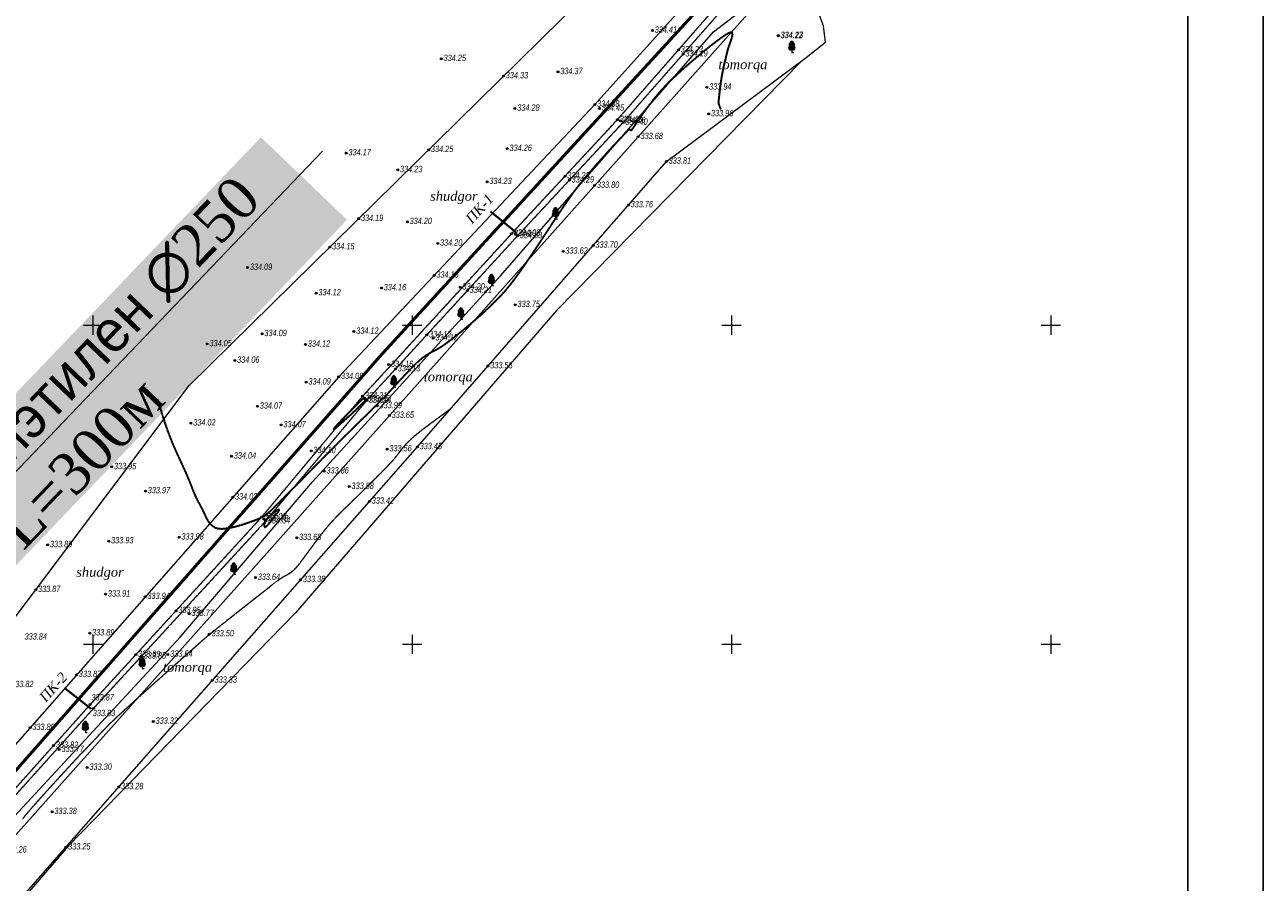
# Model space of a CAD drawing. Header units: millimetres. Extents: x 3960971 to 4113015, y -456608 to 60100.
# Tile 59 of 61: x 4093621 to 4113015, y -49626 to -36193. Entities that reach past the tile are written whole.
import ezdxf
from ezdxf import colors
from ezdxf.entities.mleader import LeaderData, LeaderLine
from ezdxf.enums import TextEntityAlignment as Align
from ezdxf.math import Vec2, Vec3

# ---------------------------------------------------------------- set-up
doc = ezdxf.new("R2010")
doc.units = ezdxf.units.MM
for name, pattern in [('Hydrotech_Dry_Grooves_m1', [1, 1, 0]), ('Relef_Horizontal_Basic_m1', [1, 1, 0]), ('Relef_Horizontal_Bold_m1', [1, 1, 0])]:
    doc.linetypes.add(name, pattern=pattern)
for name, color, linetype, true_color in [('GEODS_POINT_GRID#_B', 7, 'Continuous', 0x000000), ('HYDRO_TECHN_CANAL_L', 7, 'Continuous', 0x000000), ('RELEF_HRZNT_BASIC_L', 7, 'Continuous', 0x000000), ('RELEF_HRZNT_BOLD#_L', 7, 'Continuous', 0x000000), ('RELEF_POINT_PICKT_B', 7, 'Continuous', 0x000000), ('RELEF_POINT_PICKT_T', 7, 'Continuous', 0x000000)]:
    doc.layers.add(name, color=color, linetype=linetype, true_color=true_color)
for name, color, linetype, lineweight, true_color in [('GREEN_VGTAT_#####_L', 7, 'Continuous', 15, 0x000000), ('GREEN_VGTAT_#####_T', 7, 'Continuous', 15, 0x000000), ('GREEN_VGTAT_CNTUR_P', 7, 'Continuous', 15, 0x000000), ('GREEN_VGTAT_SRVEY_B', 7, 'Continuous', 15, 0x000000)]:
    doc.layers.add(name, color=color, linetype=linetype, lineweight=lineweight, true_color=true_color)
doc.styles.add('БМ-431 (Times New Roman К)', font='timesi.ttf', dxfattribs={"height": 1})
doc.styles.add('Д-431 (Arial Narrow К)', font='ARIALNI.TTF', dxfattribs={"height": 1})
doc.linetypes.add('Stripe_Woody_Plant_2_10_L4_m1', pattern='A,0,[2,Topography.shx,S=4,R=0,X=0.4,Y=0],-12', length=12)
doc.linetypes.add('Vegetation_Line_Contour_Manual_m1', pattern='A,0,[3,Topography.shx,S=1,R=0,X=0,Y=0],-1.5', length=1.5)

# ---------------------------------------------------------------- blocks, each defined once
blk = doc.blocks.new('PointHight_m1')
at = {"layer": 'RELEF_POINT_PICKT_B', "linetype": 'Continuous', "lineweight": 15, "true_color": 0x000000}
h = blk.add_hatch(color=18, dxfattribs=at)
edge = h.paths.add_edge_path()
edge.add_arc((0, 0), 0.3, 0, 360)
at = {"layer": 'RELEF_POINT_PICKT_B', "color": 18, "linetype": 'Continuous', "lineweight": 15, "true_color": 0x000000}
blk.add_circle((0, 0), 0.3, dxfattribs=at)
blk.add_point((0, 0), dxfattribs=at)
blk = doc.blocks.new('CrossCoord_m1')
at = {"layer": 'GEODS_POINT_GRID#_B', "color": 3, "lineweight": 20, "true_color": 0x00ff00, "flags": 128}
for points in [[(-3, 0), (3, 0)], [(0, 3), (0, -3)]]:
    blk.add_lwpolyline(points, dxfattribs=at)
blk = doc.blocks.new('GreenBroadleaf_m1')
at = {"layer": 'GREEN_VGTAT_SRVEY_B', "linetype": 'Continuous', "lineweight": 13, "true_color": 0xfffffe}
h = blk.add_hatch(color=7, dxfattribs=at)
h.dxf.hatch_style = 1
edge = h.paths.add_edge_path()
edge.add_line((-0.48, 0.8), (0.48, 0.8))
edge.add_arc((0.41, 1.41), 0.612, 276.5567, 421.5805)
edge.add_arc((0.28, 2.38), 0.602, 314.3499, 428.7548)
edge.add_arc((0, 3), 0.501, 352.9771, 449.7089)
edge.add_arc((0, 3), 0.501, 90.2911, 187.0229)
edge.add_arc((-0.28, 2.38), 0.602, 111.2452, 225.6501)
edge.add_arc((-0.41, 1.41), 0.612, 118.4195, 263.4433)
at = {"layer": 'GREEN_VGTAT_SRVEY_B', "color": 18, "linetype": 'Continuous', "lineweight": 13, "true_color": 0x000000}
blk.add_line((-0.48, 0.8), (0.48, 0.8), dxfattribs=at)
blk.add_lwpolyline([(0, 0.8), (0, 0), (0.6, 0)], dxfattribs=at)
for centre, radius, start, end in [((-0.41, 1.41), 0.612, 118.4195, 263.4433), ((-0.28, 2.38), 0.602, 111.2452, 225.6501), ((0, 3), 0.501, 90.2911, 187.0229), ((0, 3), 0.501, 352.9771, 89.7089), ((0.41, 1.41), 0.612, 276.5567, 61.5805), ((0.28, 2.38), 0.602, 314.3499, 68.7548)]:
    blk.add_arc(centre, radius, start, end, dxfattribs=at)

msp = doc.modelspace()

# ---------------------------------------------------------------- linework, layer by layer
at = {"color": 92, "lineweight": 50, "elevation": 33518.676}
msp.add_lwpolyline([(4107255.587, -31365.521), (4104593.678, -35480.14), (4099224.138, -41344.949), (4092020.541, -49531.043), (4088637.491, -53011.703), (4087271.205, -54293.913), (4085792.593, -53000.153), (4084640.567, -51833.3), (4081986.026, -49691.219), (4080521.382, -48440.853), (4077414.393, -46351.828), (4074372.685, -44434.152)], dxfattribs=at)
at = {"color": 7, "lineweight": 40, "elevation": 33518.676}
msp.add_lwpolyline([(4101312.343, -39444.476), (4100913.434, -39117.481)], dxfattribs=at)
at = {"layer": 'GREEN_VGTAT_#####_L', "color": 18, "linetype": 'Stripe_Woody_Plant_2_10_L4_m1', "lineweight": 13, "true_color": 0x000000, "flags": 128}
for points in [[(4088843.658, -53600.237), (4091578.275, -50624.502), (4096052.014, -45787.27), (4098128.396, -43352.588), (4101069.365, -40124.765), (4104408.866, -36301.169), (4105237.342, -35661.804)], [(4105786.534, -36760.699), (4101947.619, -40669.015), (4097860.18, -45403.346), (4094299.52, -49062.638), (4091012.892, -52878.574), (4090593.937, -53368.626)]]:
    msp.add_lwpolyline(points, dxfattribs=at)
at = {"layer": 'GREEN_VGTAT_CNTUR_P', "color": 18, "linetype": 'Vegetation_Line_Contour_Manual_m1', "lineweight": 15, "true_color": 0x000000, "flags": 128}
for points in [[(4105230.311, -30317.904), (4105504.653, -30807.149), (4105749.337, -31281.568), (4105999.373, -31797.249), (4106048.59, -32661.279), (4104697.931, -34854.755), (4104500.281, -35269.433), (4102547.851, -37442.4), (4098536.722, -41706.385), (4090720.673, -50598.019), (4087930.011, -53627.493), (4087563.783, -53687.27), (4087122.814, -53687.27), (4086569.735, -53448.161), (4086292.079, -53181.712), (4085054.212, -51613.053), (4078085.873, -46225.551), (4071137.079, -41942.825), (4068761.053, -40347.487), (4065981.291, -38292.185), (4065594.633, -37937.15), (4065451.489, -37635.87), (4065504.226, -37244.206), (4065745.311, -37003.181), (4066189.811, -37116.162), (4066709.65, -37568.082), (4069781.834, -39410.166), (4078778.785, -45332.827), (4082993.823, -48526.981), (4086793.19, -51380.11), (4088929.579, -50783.612), (4091142.954, -48570.794), (4096194.21, -41846.634), (4102343.99, -35788.611), (4103729.755, -34268.502), (4103787.496, -33229.44), (4103960.716, -32036.443), (4103729.755, -30804.962), (4103171.6, -30323.915), (4103210.093, -29862.109), (4103806.743, -29554.239), (4104480.378, -29515.756)], [(4106158.74, -36463.709), (4106129.638, -36209.13), (4105933.199, -35685.424), (4105794.964, -35598.14), (4105025.157, -35925.519), (4103228.333, -37946.221), (4099330.459, -42314.748), (4093265.861, -49124.178), (4089130.597, -53756.837), (4089137.294, -53909.739), (4089163.26, -54019.344), (4089226.731, -54140.486), (4089339.249, -54227.017), (4089445.282, -54203.578), (4089475.282, -54203.578), (4093641.207, -49786.222), (4099768.69, -42805.731), (4103669.324, -38333.704), (4105857.3, -36708.123)]]:
    msp.add_lwpolyline(points, close=True, dxfattribs=at)
at = {"layer": 'HYDRO_TECHN_CANAL_L', "color": 3, "linetype": 'Hydrotech_Dry_Grooves_m1', "lineweight": 15, "true_color": 0x00ff00, "flags": 128}
for points, elevation in [([(4065811.886, -39393.166), (4066690.965, -40099.393), (4067140.704, -40358.269), (4068452.878, -41261.392), (4069986.315, -42339.968), (4070087.297, -42434.588), (4070156.895, -42598), (4070403.895, -42611.43), (4070790.417, -42833.912), (4072966.075, -44157.03), (4076950.932, -46910.977), (4080473.327, -49306.202), (4082832.705, -51111.57), (4083655.814, -51870.928), (4084091.864, -52166.243), (4084657.719, -52510.158), (4084771.739, -52615.514), (4085390.477, -53443.685), (4085930.429, -54226.904), (4086091.278, -54497.161), (4086255.005, -54691.365), (4086357.682, -54785.693), (4086488.114, -54842.165), (4087050.034, -54880.275), (4087333.089, -54835.885), (4087541.218, -54774.849), (4087985.564, -54209.624), (4088392.879, -53570.421), (4090441.505, -51622.864), (4091636.543, -50303.273), (4092871.681, -48933.262), (4094698.852, -46901.559), (4097392.657, -43969.059), (4098974.3, -42079.961), (4101338.274, -39499.907), (4102989.483, -37724.617), (4104895.126, -35554.906), (4105272.426, -35275.622), (4106210.619, -35057.713), (4106368.119, -35004.198), (4106451.097, -34857.882), (4106665.236, -34074.117), (4106695.04, -33136.557), (4106724.503, -32397.602), (4106761.586, -32254.601), (4106851.647, -32129.255), (4106955.834, -32014.501), (4107057.949, -31948.514)], 33254.6), ([(4065852.65, -39308.429), (4068515.666, -41179.649), (4070030.975, -42207.476), (4070857.401, -42725.616), (4073029.93, -44080.605), (4077042.845, -46814.581), (4080523.44, -49174.355), (4082927.624, -51005.96), (4083518.761, -51475.926), (4083857.967, -51799.088), (4084181.21, -52014.529), (4084846.547, -52461.19), (4085527.584, -53304.86), (4085715.145, -53620.043), (4085992.211, -54138.69), (4086221.922, -54437.994), (4086306.444, -54539.708), (4086420.704, -54605.43), (4086571.838, -54677.158), (4087382.684, -54650.109), (4087684.079, -54348.79), (4088326.376, -53509.626), (4090377.761, -51558.281), (4091591.491, -50228.751), (4092821.301, -48887.648), (4094646.622, -46841.435), (4097332.665, -43903.63), (4098912.477, -42011.044), (4101245.028, -39465.411), (4102902.257, -37679.506), (4104810.806, -35495.976), (4105078.298, -35270.807), (4105197.938, -35213.064), (4105306.546, -35190.417), (4106047.299, -34995.127), (4106158.953, -34965.273), (4106204.133, -34944.596), (4106310.653, -34884.126), (4106362.803, -34819.288), (4106551.586, -34048.894), (4106604.478, -33153.897), (4106634.42, -32332.552), (4106685.463, -32149.695), (4106848.592, -31943.213), (4106987.693, -31873.041)], 33260.1)]:
    msp.add_lwpolyline(points, dxfattribs=dict(at, elevation=elevation))
at = {"layer": 'RELEF_HRZNT_BASIC_L', "color": 34, "linetype": 'Relef_Horizontal_Basic_m1', "lineweight": 15, "true_color": 0xa55200, "elevation": 33350}
msp.add_lwpolyline([(4093592.401, -48626.923), (4093653.036, -48552.688), (4093732.544, -48459.929), (4093825.635, -48354.137), (4093927.017, -48240.799), (4094031.399, -48125.405), (4094133.492, -48013.443), (4094228.004, -47910.401), (4094309.643, -47821.769), (4094373.12, -47753.035), (4094413.143, -47709.688), (4094456.576, -47662.862), (4094492.241, -47625.105), (4094524.116, -47591.97), (4094556.178, -47559.008), (4094592.405, -47521.771), (4094636.775, -47475.811), (4094680.354, -47429.814), (4094726.432, -47380.399), (4094775.986, -47327.219), (4094829.995, -47269.926), (4094889.439, -47208.173), (4094955.296, -47141.61), (4095028.545, -47069.891), (4095088.318, -47013.959), (4095180.171, -46930.045), (4095297.724, -46823.771), (4095434.602, -46700.757), (4095584.425, -46566.623), (4095740.816, -46426.99), (4095897.397, -46287.477), (4096047.791, -46153.706), (4096185.62, -46031.296), (4096304.506, -45925.869), (4096398.072, -45843.043), (4096459.939, -45788.441), (4096483.73, -45767.681), (4096497.711, -45759.15), (4096511.544, -45750.459), (4096521.809, -45741.098), (4096532.168, -45730.224), (4096545.515, -45717.465), (4096571.931, -45696.221), (4096637.112, -45644.36), (4096732.888, -45568.383), (4096851.091, -45474.788), (4096983.551, -45370.074), (4097122.099, -45260.741), (4097258.567, -45153.288), (4097384.784, -45054.215), (4097492.582, -44970.02), (4097573.791, -44907.203), (4097620.243, -44872.263), (4097672.43, -44838.216), (4097716.228, -44814.023), (4097756.406, -44792.297), (4097797.735, -44765.651), (4097844.982, -44726.697), (4097880.135, -44688.841), (4097926.647, -44630.941), (4097982.424, -44557.212), (4098045.369, -44471.871), (4098113.39, -44379.134), (4098184.39, -44283.216), (4098256.276, -44188.335), (4098326.952, -44098.706), (4098394.323, -44018.545), (4098461.961, -43943.07), (4098520.696, -43880.458), (4098573.707, -43826.609), (4098624.174, -43777.419), (4098675.278, -43728.788), (4098730.196, -43676.614), (4098792.109, -43616.794), (4098864.196, -43545.227), (4098939.865, -43469.468), (4099010.747, -43399.195), (4099077.35, -43333.498), (4099140.184, -43271.465), (4099199.759, -43212.184), (4099256.583, -43154.743), (4099311.168, -43098.231), (4099364.023, -43041.736), (4099416.66, -42981.89), (4099458.406, -42930.16), (4099493.84, -42883.555), (4099527.54, -42839.078), (4099564.087, -42793.737), (4099608.06, -42744.536), (4099664.038, -42688.481), (4099720.003, -42638.298), (4099786.953, -42583.035), (4099861.656, -42524.504), (4099940.88, -42464.516), (4100021.392, -42404.883), (4100099.96, -42347.416), (4100173.353, -42293.927), (4100238.337, -42246.228), (4100291.68, -42206.129)], dxfattribs=at)
at = {"layer": 'RELEF_HRZNT_BOLD#_L', "color": 34, "linetype": 'Relef_Horizontal_Bold_m1', "lineweight": 30, "true_color": 0xa55200, "elevation": 33400}
msp.add_lwpolyline([(4095700.656, -42065.306), (4095704.132, -42076.068), (4095711.226, -42098.568), (4095722.295, -42134.727), (4095738.065, -42187.347), (4095759.855, -42260.019), (4095784.538, -42340.109), (4095812.743, -42427.355), (4095845.098, -42521.497), (4095882.229, -42622.273), (4095916, -42708.205), (4095948.195, -42785.673), (4095979.43, -42857.199), (4096010.316, -42925.305), (4096041.468, -42992.511), (4096073.499, -43061.339), (4096107.024, -43134.31), (4096142.654, -43213.945), (4096180.778, -43303.265), (4096212.523, -43381.697), (4096240.421, -43452.29), (4096267.005, -43518.097), (4096294.809, -43582.167), (4096326.365, -43647.55), (4096364.206, -43717.299), (4096401.301, -43787.844), (4096431.648, -43853.135), (4096459.323, -43912.501), (4096488.4, -43965.27), (4096522.957, -44010.769), (4096557.287, -44041.482), (4096588.302, -44060.976), (4096611.977, -44072.204), (4096624.812, -44077.271), (4096636.946, -44081.088), (4096664.602, -44086.096), (4096713.535, -44087.607), (4096789.822, -44079.991), (4096896.801, -44058.356), (4097008.747, -44027.624), (4097117.149, -43992.469), (4097213.494, -43957.564), (4097289.272, -43927.583), (4097335.971, -43907.2), (4097376.067, -43885.765), (4097406.279, -43864.945), (4097432.247, -43842.638), (4097459.608, -43816.742), (4097493.999, -43785.156), (4097526.64, -43753.952), (4097587.981, -43693.145), (4097672.88, -43608.031), (4097776.196, -43503.904), (4097892.788, -43386.06), (4098017.513, -43259.794), (4098145.232, -43130.4), (4098270.803, -43003.175), (4098389.083, -42883.413), (4098494.933, -42776.409), (4098583.21, -42687.458), (4098648.773, -42621.856), (4098727.632, -42543.864), (4098805.288, -42467.655), (4098879.581, -42395.145), (4098948.346, -42328.25), (4099009.422, -42268.887), (4099060.646, -42218.971), (4099099.855, -42180.42), (4099124.887, -42155.149), (4099159.643, -42117.576), (4099191.457, -42081.66), (4099214.987, -42054.651), (4099224.891, -42043.798), (4099230.941, -42045.709), (4099237.008, -42047.636), (4099253.267, -42029.82), (4099296.704, -41981.633), (4099361.08, -41910.511), (4099440.156, -41823.89), (4099527.693, -41729.206), (4099617.452, -41633.896), (4099703.194, -41545.396), (4099778.68, -41471.141), (4099837.671, -41418.57), (4099904.756, -41368.989), (4099963.092, -41333.476), (4100017.285, -41305.238), (4100071.944, -41277.483), (4100131.674, -41243.419), (4100201.082, -41196.254), (4100250.1, -41159.574), (4100313.009, -41111.426), (4100387.609, -41053.048), (4100471.695, -40985.678), (4100563.066, -40910.555), (4100659.518, -40828.915), (4100758.848, -40741.997), (4100858.853, -40651.038), (4100957.331, -40557.277), (4101052.079, -40461.952), (4101140.894, -40366.3), (4101217.024, -40275.563), (4101300.434, -40166.952), (4101389.714, -40043.685), (4101483.452, -39908.985), (4101580.237, -39766.07), (4101678.658, -39618.163), (4101777.305, -39468.483), (4101874.766, -39320.252), (4101969.63, -39176.689), (4102060.487, -39041.014), (4102145.924, -38916.45), (4102224.532, -38806.216), (4102294.899, -38713.532), (4102386.031, -38601.687), (4102485.634, -38484.237), (4102589.55, -38365.257), (4102693.62, -38248.819), (4102793.683, -38138.997), (4102885.582, -38039.866), (4102965.155, -37955.498), (4103028.246, -37889.967), (4103064.055, -37853.843), (4103080.96, -37837.626), (4103086.993, -37832.484), (4103088.338, -37831.711), (4103092.062, -37831.592), (4103098.869, -37834.486), (4103108.294, -37842.336), (4103121.662, -37847.252), (4103134.646, -37831.238), (4103164.089, -37788.343), (4103208.098, -37723.259), (4103264.777, -37640.679), (4103332.229, -37545.295), (4103408.561, -37441.799), (4103491.876, -37334.883), (4103580.278, -37229.24), (4103671.874, -37129.563), (4103756.916, -37045.371), (4103857.453, -36951.118), (4103968.796, -36850.788), (4104086.253, -36748.362), (4104205.136, -36647.825), (4104320.753, -36553.157), (4104428.415, -36468.342), (4104523.431, -36397.363), (4104601.112, -36344.202), (4104647.623, -36317.178), (4104671.812, -36307.293), (4104682.281, -36306.126), (4104685.706, -36307.264), (4104690.378, -36310.823), (4104697.05, -36320.197), (4104701.05, -36339.489), (4104697.056, -36373.827), (4104681.11, -36428.131), (4104658.233, -36491.884), (4104634.036, -36561.665), (4104614.131, -36634.051), (4104599.023, -36700.423), (4104585.162, -36757.981), (4104572.071, -36812.023), (4104559.273, -36867.851), (4104546.291, -36930.765), (4104532.649, -37006.064), (4104519.059, -37093.956), (4104506.89, -37185.502), (4104496.644, -37272.287), (4104488.824, -37345.894), (4104483.935, -37397.907), (4104482.478, -37419.909), (4104485.821, -37432.047), (4104490.585, -37444.039), (4104496.972, -37463.051), (4104506.991, -37492.875), (4104515.185, -37517.264)], dxfattribs=at)
for points in [[(4098962.828, -42069.489), (4098962.532, -42065.439), (4098959.415, -42057.056), (4098950.233, -42045.746), (4098934.625, -42038.545), (4098909.743, -42059.051), (4098852.2, -42113.372), (4098773.313, -42190.478), (4098684.404, -42279.344), (4098596.789, -42368.941), (4098521.789, -42448.241), (4098478.477, -42496.856), (4098459.531, -42520.965), (4098454.705, -42529.832), (4098454.906, -42531.839), (4098456.903, -42532.108), (4098465.905, -42527.594), (4098490.568, -42509.507), (4098540.464, -42467.935), (4098621.997, -42395.772), (4098714.221, -42311.357), (4098805.775, -42225.605), (4098885.301, -42149.433), (4098932.627, -42102.728), (4098954.8, -42079.668), (4098961.876, -42071.306), (4098962.828, -42069.489)], [(4097387.788, -43963.696), (4097384.92, -43969.256), (4097379.94, -43981.088), (4097374.323, -43999.826), (4097370.195, -44024.44), (4097370.224, -44049.868), (4097375.746, -44063.21), (4097389.757, -44061.513), (4097408.224, -44047.69), (4097428.476, -44029.056), (4097445.21, -44011.006), (4097465.028, -43985.698), (4097487.927, -43954.538), (4097513.903, -43918.934), (4097545.766, -43879.066), (4097579.058, -43838.955), (4097602.875, -43805.765), (4097606.312, -43786.661), (4097580.183, -43796.653), (4097529.158, -43833.008), (4097469.344, -43882.069), (4097416.851, -43930.183), (4097387.788, -43963.696)]]:
    msp.add_lwpolyline(points, close=True, dxfattribs=at)

# ---------------------------------------------------------------- block references
at = {"layer": 'GEODS_POINT_GRID#_B', "color": 3, "true_color": 0x00ff00, "xscale": 50, "yscale": 50, "zscale": 50}
for p in [(4094688.8, -40897.838), (4099688.8, -40897.838), (4104688.8, -40897.838), (4109688.8, -40897.838), (4094688.8, -45897.838), (4099688.8, -45897.838), (4104688.8, -45897.838), (4109688.8, -45897.838)]:
    msp.add_blockref('CrossCoord_m1', p, dxfattribs=at)
at = {"layer": 'GREEN_VGTAT_SRVEY_B', "color": 18, "true_color": 0x000000, "xscale": 50, "yscale": 50, "zscale": 50}
for p in [(4105633.596, -36626.42), (4101932.012, -39233.618), (4100929.307, -40278.485), (4100451.129, -40803.303), (4099400.618, -41867.2), (4096893.849, -44800.168), (4095458.925, -46279.9), (4094569.492, -47280.613)]:
    msp.add_blockref('GreenBroadleaf_m1', p, dxfattribs=at)
at = {"layer": 'RELEF_POINT_PICKT_B', "color": 18, "true_color": 0x000000, "xscale": 50, "yscale": 50, "zscale": 50}
for p in [(4103450.947, -36281.548, 33441.247), (4105419.745, -36366.641, 33421.9), (4105421.339, -36363.43, 33417.3), (4105423.129, -36363.213, 33423.3), (4103856.532, -36587.741, 33423.249), (4103930.745, -36652.922, 33418.793), (4100144.259, -36724.336, 33424.702), (4101118.529, -36995.789, 33432.528), (4101971.236, -36930.091, 33436.6), (4104301.788, -37172.469, 33394.301), (4102547.851, -37442.4, 33438), (4101297.485, -37503.898, 33427.604), (4102622.456, -37502.966, 33444.5), (4104330.898, -37590.25, 33396.458), (4102902.257, -37679.506, 33442.8), (4102951.836, -37697.513, 33416.2), (4102989.483, -37724.617, 33439.9), (4103228.333, -37946.221, 33367.8), (4098655.397, -38202.445, 33416.972), (4099946.108, -38150.716, 33425.313), (4101176.813, -38133.673, 33426.249), (4103669.324, -38333.704, 33381), (4099461.944, -38466.016, 33422.578), (4102081.319, -38564.186, 33423.09), (4100860.487, -38651.886, 33423.155), (4102149.633, -38627.578, 33429.494), (4102544.985, -38712.081, 33379.833), (4103073.904, -39016.346, 33375.535), (4098849.861, -39230.606, 33418.565), (4099612.289, -39278.562, 33420.104), (4101245.028, -39465.411, 33418.9), (4101306.976, -39461.064, 33403.4), (4101338.274, -39499.907, 33433), (4098398.825, -39674.913, 33415.317), (4100087.621, -39617.161, 33419.845), (4102051.06, -39742.486, 33361.571), (4102521.651, -39649.496, 33370.467), (4097111.049, -39996.98, 33409.302), (4100030.396, -40118.552, 33416.19), (4099207.472, -40316.536, 33416.186), (4100438.554, -40304.232, 33419.975), (4098183.865, -40396.019, 33412.082), (4100552.216, -40357.815, 33421.022), (4101301.907, -40579.208, 33374.926), (4097338.725, -41033.695, 33408.787), (4098775.59, -40997.78, 33412.41), (4099916.294, -41051.864, 33412.436), (4100016.643, -41102.35, 33412.244), (4096477.426, -41193.289, 33404.734), (4098018.543, -41200.381, 33411.7), (4096910.494, -41452.367, 33406.277), (4099319.579, -41517.441, 33416.439), (4098536.722, -41706.385, 33409.1), (4099427.483, -41585.355, 33412.791), (4100873.788, -41538.751, 33355.343), (4098028.328, -41792.312, 33409.417), (4098912.477, -42011.044, 33420.6), (4098950.429, -42058.17, 33385.3), (4098974.3, -42079.961, 33413.6), (4097266.532, -42169.918, 33406.707), (4099141.496, -42163.442, 33398.5), (4096223.655, -42433.817, 33401.798), (4097636.062, -42462.287, 33407.345), (4099330.459, -42314.748, 33365.3), (4098104.007, -42867.261, 33410.41), (4099294.655, -42839.948, 33355.658), (4099768.69, -42805.731, 33345.2), (4096859.066, -42952.703, 33403.522), (4094982.044, -43119.143, 33395.261), (4098309.855, -43186.042, 33385.841), (4098702.478, -43427.554, 33357.847), (4095511.902, -43497.818, 33396.799), (4096877.083, -43594.411, 33402.022), (4099020.026, -43658.616, 33342.439), (4097332.665, -43903.63, 33402.8), (4097362.422, -43935.759, 33377.6), (4097392.657, -43969.059, 33404.3), (4096038.07, -44221.204, 33397.679), (4097879.675, -44228.701, 33368.358), (4093979.623, -44341.432, 33388.736), (4094937.061, -44280.981, 33392.904), (4097233.771, -44853.645, 33363.9), (4097941.117, -44887.721, 33338.459), (4093792.75, -45043.423, 33386.635), (4094887.02, -45113.681, 33391.14), (4095506.624, -45153.462, 33393.69), (4095989.644, -45372.532, 33394.85), (4096195.336, -45419.548, 33377.01), (4094638.291, -45723.548, 33388.949), (4096510.744, -45738.138, 33350.288), (4095360.21, -46060.963, 33389.193), (4095449.001, -46084.94, 33385.117), (4095863.125, -46057.257, 33364.237), (4094432.339, -46375.582, 33386.861), (4096557.822, -46463.585, 33333.357), (4094646.622, -46841.435, 33386.9), (4094698.852, -46901.559, 33382.6), (4095634.192, -47107.39, 33331.744), (4093703.783, -47204.396, 33379.911), (4094072.694, -47484.817, 33381.649), (4094161.748, -47547.575, 33377.204), (4094598.567, -47829.26, 33329.935), (4095092.892, -48132.448, 33327.954), (4094050.375, -48521.68, 33337.585), (4094264.52, -49076.138, 33324.899)]:
    msp.add_blockref('PointHight_m1', p, dxfattribs=at)

# ---------------------------------------------------------------- texts
at = {"layer": 'GREEN_VGTAT_#####_T', "color": 18, "true_color": 0x000000, "style": 'БМ-431 (Times New Roman К)'}
for s, p in [('tomorqa', (4104866.868, -36837.842)), ('shudgor', (4100340.781, -38895.723)), ('tomorqa', (4100253.359, -41729.69)), ('shudgor', (4094798.338, -44784.691)), ('tomorqa', (4096170.134, -46278.41))]:
    msp.add_text(s, height=150, dxfattribs=at).set_placement(p, align=Align.MIDDLE)
msp.add_text('ПК-1', height=156.5134, rotation=48.1356244, dxfattribs=at).set_placement((4100566.729, -39268.964, -33518.676), align=Align.MIDDLE_LEFT)
at = {"layer": 'RELEF_POINT_PICKT_T', "color": 18, "true_color": 0x000000, "style": 'Д-431 (Arial Narrow К)'}
for s, p in [('334.41', (4103485.947, -36268.048, 33441.247)), ('334.22', (4105454.745, -36353.141, 33421.9)), ('334.17', (4105456.339, -36349.93, 33417.3)), ('334.23', (4105458.129, -36349.713, 33423.3)), ('334.23', (4103891.532, -36574.241, 33423.249)), ('334.19', (4103965.745, -36639.422, 33418.793)), ('334.25', (4100179.259, -36710.836, 33424.702)), ('334.33', (4101153.529, -36982.289, 33432.528)), ('334.37', (4102006.236, -36916.591, 33436.6)), ('333.94', (4104336.788, -37158.969, 33394.301)), ('334.38', (4102582.851, -37428.9, 33438)), ('334.28', (4101332.485, -37490.398, 33427.604)), ('334.45', (4102657.456, -37489.466, 33444.5)), ('334.43', (4102937.257, -37666.006, 33442.8)), ('333.96', (4104365.898, -37576.75, 33396.458)), ('334.16', (4102986.836, -37684.013, 33416.2)), ('334.40', (4103024.483, -37711.117, 33439.9)), ('333.68', (4103263.333, -37932.721, 33367.8)), ('334.17', (4098690.397, -38188.945, 33416.972)), ('334.25', (4099981.108, -38137.216, 33425.313)), ('334.26', (4101211.813, -38120.173, 33426.249)), ('334.23', (4099496.944, -38452.516, 33422.578)), ('333.81', (4103704.324, -38320.204, 33381)), ('334.23', (4100895.487, -38638.386, 33423.155)), ('334.23', (4102116.319, -38550.686, 33423.09)), ('334.29', (4102184.633, -38614.078, 33429.494)), ('333.80', (4102579.985, -38698.581, 33379.833)), ('333.76', (4103108.904, -39002.846, 33375.535)), ('334.19', (4098884.861, -39217.106, 33418.565)), ('334.20', (4099647.289, -39265.062, 33420.104)), ('334.20', (4100122.621, -39603.661, 33419.845)), ('334.19', (4101280.028, -39451.911, 33418.9)), ('334.03', (4101341.976, -39447.564, 33403.4)), ('334.33', (4101373.274, -39486.407, 33433)), ('334.15', (4098433.825, -39661.413, 33415.317)), ('333.62', (4102086.06, -39728.986, 33361.571)), ('333.70', (4102556.651, -39635.996, 33370.467)), ('334.09', (4097146.049, -39983.48, 33409.302)), ('334.16', (4100065.396, -40105.052, 33416.19)), ('334.12', (4098218.865, -40382.519, 33412.082)), ('334.16', (4099242.472, -40303.036, 33416.186)), ('334.20', (4100473.554, -40290.732, 33419.975)), ('334.21', (4100587.216, -40344.315, 33421.022)), ('333.75', (4101336.907, -40565.708, 33374.926)), ('334.09', (4097373.725, -41020.195, 33408.787)), ('334.12', (4098810.59, -40984.28, 33412.41)), ('334.12', (4099951.294, -41038.364, 33412.436)), ('334.12', (4100051.643, -41088.85, 33412.244)), ('334.05', (4096512.426, -41179.789, 33404.734)), ('334.12', (4098053.543, -41186.881, 33411.7)), ('334.06', (4096945.494, -41438.867, 33406.277)), ('334.16', (4099354.579, -41503.941, 33416.439)), ('333.55', (4100908.788, -41525.251, 33355.343)), ('334.09', (4098571.722, -41692.885, 33409.1)), ('334.13', (4099462.483, -41571.855, 33412.791)), ('334.09', (4098063.328, -41778.812, 33409.417)), ('334.21', (4098947.477, -41997.544, 33420.6)), ('333.85', (4098985.429, -42044.67, 33385.3)), ('334.14', (4099009.3, -42066.461, 33413.6)), ('334.07', (4097301.532, -42156.418, 33406.707)), ('333.99', (4099176.496, -42149.942, 33398.5)), ('333.65', (4099365.459, -42301.248, 33365.3)), ('334.02', (4096258.655, -42420.317, 33401.798)), ('334.07', (4097671.062, -42448.787, 33407.345)), ('334.10', (4098139.007, -42853.761, 33410.41)), ('333.56', (4099329.655, -42826.448, 33355.658)), ('333.45', (4099803.69, -42792.231, 33345.2)), ('333.95', (4095017.044, -43105.643, 33395.261)), ('334.04', (4096894.066, -42939.203, 33403.522)), ('333.86', (4098344.855, -43172.542, 33385.841)), ('333.97', (4095546.902, -43484.318, 33396.799)), ('333.58', (4098737.478, -43414.054, 33357.847)), ('334.02', (4096912.083, -43580.911, 33402.022)), ('333.42', (4099055.026, -43645.116, 33342.439)), ('334.03', (4097367.665, -43890.13, 33402.8)), ('333.78', (4097397.422, -43922.259, 33377.6)), ('334.04', (4097427.657, -43955.559, 33404.3)), ('333.93', (4094972.061, -44267.481, 33392.904)), ('333.98', (4096073.07, -44207.704, 33397.679)), ('333.68', (4097914.675, -44215.201, 33368.358)), ('333.89', (4094014.623, -44327.932, 33388.736)), ('333.64', (4097268.771, -44840.145, 33363.9)), ('333.87', (4093827.75, -45029.923, 33386.635)), ('333.38', (4097976.117, -44874.221, 33338.459)), ('333.91', (4094922.02, -45100.181, 33391.14)), ('333.94', (4095541.624, -45139.962, 33393.69)), ('333.95', (4096024.644, -45359.032, 33394.85)), ('333.77', (4096230.336, -45406.048, 33377.01)), ('333.84', (4093617.605, -45774.876, 33384.356)), ('333.89', (4094673.291, -45710.048, 33388.949)), ('333.50', (4096545.744, -45724.638, 33350.288)), ('333.89', (4095395.21, -46047.463, 33389.193)), ('333.85', (4095484.001, -46071.44, 33385.117)), ('333.64', (4095898.125, -46043.757, 33364.237)), ('333.87', (4094467.339, -46362.082, 33386.861)), ('333.82', (4093407.474, -46519.778, 33382.077)), ('333.33', (4096592.822, -46450.085, 33333.357)), ('333.87', (4094664.895, -46728.169, 33386.9)), ('333.83', (4094686.29, -46974.042, 33382.6)), ('333.32', (4095669.192, -47093.89, 33331.744)), ('333.80', (4093738.783, -47190.896, 33379.911)), ('333.82', (4094107.694, -47471.317, 33381.649)), ('333.77', (4094196.748, -47534.075, 33377.204)), ('333.30', (4094633.567, -47815.76, 33329.935)), ('333.28', (4095127.892, -48118.948, 33327.954)), ('333.38', (4094085.375, -48508.18, 33337.585)), ('333.26', (4093300.861, -49110.678, 33326)), ('333.25', (4094299.52, -49062.638, 33324.899))]:
    msp.add_text(s, height=100, dxfattribs=at).set_placement(p, align=Align.MIDDLE_LEFT)

# ---------------------------------------------------------------- next in the draw order: leaders
at = {"color": 18, "ltscale": 20, "true_color": 0x000000}
ml = msp.add_multileader_mtext('Standard', dxfattribs=at)
ml.set_content('{\\C0;Турба полиэтилен \\fTimes New Roman|b0|i0|c186|p18;∅\\fTimes New Roman|b0|i0|c204|p18;250\\fTimes New Roman|b0|i0|c186|p18; L=\\fTimes New Roman|b0|i0|c204|p18;300м}', color=(0, 0, 0))
ml.set_leader_properties()
ml.build(insert=Vec2(0, 0))
ml.multileader.update_dxf_attribs({"text_left_attachment_type": 6, "text_right_attachment_type": 6, "dogleg_length": 1.424, "arrow_head_size": 402.556})
ctx = ml.context
ctx.base_point, ctx.char_height, ctx.arrow_head_size, ctx.landing_gap_size, ctx.plane_origin, ctx.plane_x_axis, ctx.plane_y_axis = Vec3(4090504.245, -46297.587), 651.526736, 402.556, 3.22, Vec3(4088802.196, -47217.624), Vec3(0.691620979, 0.722260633), Vec3(-0.722260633, 0.691620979)
ctx.left_attachment, ctx.right_attachment, ctx.text_align_type = 6, 6, 1
notes = []
notes.append((ctx, [(0, (1, 1, 0), (4090503.844, -46298.006), (0.691620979, 0.722260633), 0.58, [(0, [(4092020.541, -49531.043)], 0, [])])]))
ctx.mtext.insert, ctx.mtext.text_direction, ctx.mtext.rotation, ctx.mtext.width, ctx.mtext.alignment, ctx.mtext.flow_direction = Vec3(4093471.56, -42068.382), Vec3(0.691620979, 0.722260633), 0.807065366, 11131.89467, 2, 5
ctx.mtext.has_bg_fill, ctx.mtext.bg_color, ctx.mtext.bg_scale_factor, ctx.mtext.bg_transparency, ctx.mtext.use_window_bg_color = 1, -1023410174, 1.1, 0, 0
for ctx, leaders in notes:
    for number, flags, end, landing, length, lines in leaders:
        leader = LeaderData()
        leader.index, (leader.has_last_leader_line, leader.has_dogleg_vector, leader.attachment_direction) = number, flags
        leader.last_leader_point, leader.dogleg_vector, leader.dogleg_length = Vec3(end), Vec3(landing), length
        for number, points, colour, breaks in lines:
            line = LeaderLine()
            line.index, line.vertices, line.color, line.breaks = number, Vec3.list(points), colors.encode_raw_color(colour), breaks
            leader.lines.append(line)
        ctx.leaders.append(leader)

# ---------------------------------------------------------------- next in the draw order: linework, layer by layer
at = {"color": 7, "lineweight": 25}
for points in [[(3960970.845, -28860.128), (4113015.323, -28860.128), (4113015.323, -90507.341), (3960970.845, -90507.341)], [(4111836.269, -89605.665), (3965919.015, -89605.665), (3965919.015, -29837.599), (4111836.269, -29837.599)]]:
    msp.add_lwpolyline(points, close=True, dxfattribs=at)
at = {"color": 7, "lineweight": 40, "elevation": 33518.676}
msp.add_lwpolyline([(4094660.943, -46907.216), (4094252.16, -46592.652)], dxfattribs=at)

# ---------------------------------------------------------------- next in the draw order: texts
at = {"layer": 'GREEN_VGTAT_#####_T', "color": 18, "true_color": 0x000000, "style": 'БМ-431 (Times New Roman К)'}
msp.add_text('ПК-2', height=156.5134, rotation=48.1356244, dxfattribs=at).set_placement((4093891.128, -46764.685, -33518.676), align=Align.MIDDLE_LEFT)

doc.saveas('drawing.dxf')
